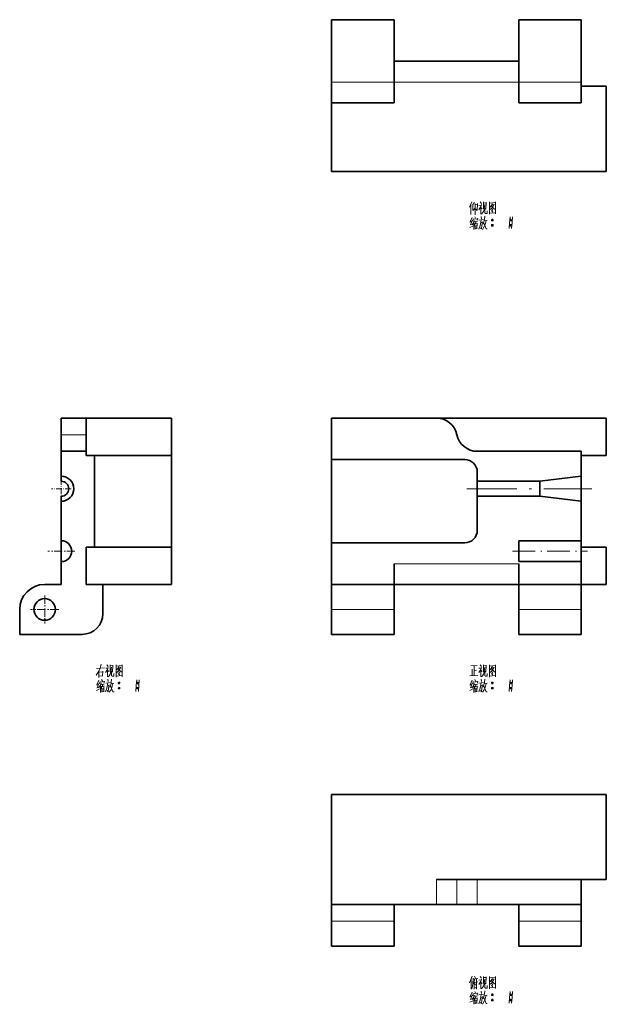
# Model space of a CAD drawing. Extents: x 102 to 469, y 34 to 291.
# Tile 1 of 2: x 102 to 243, y 34 to 270. Entities that reach past the tile are written whole.
import ezdxf

# ---------------------------------------------------------------- set-up
doc = ezdxf.new("R2010")
doc.units = 0
doc.linetypes.add('DASHDOT', pattern=[18.5, 12, -3, 0.5, -3])

msp = doc.modelspace()

# ---------------------------------------------------------------- linework, layer by layer
at = {"color": 7, "lineweight": 35, "ltscale": 0.375}
for p, q in [((177, 270.24), (192, 270.24)), ((177, 255.24), (177, 270.24)), ((192, 255.24), (192, 270.24)), ((222, 270.24), (237, 270.24)), ((222, 255.24), (222, 270.24)), ((237, 255.24), (237, 270.24)), ((177, 250.24), (192, 250.24)), ((222, 250.24), (237, 250.24)), ((227, 159.3), (212, 159.3)), ((227, 155.7), (212, 155.7)), ((237, 145), (222, 145)), ((237, 140), (222, 140)), ((192, 134.5), (177, 134.5)), ((237, 134.5), (222, 134.5)), ((117.06, 122.5), (102.06, 122.5)), ((177, 122.5), (192, 122.5)), ((222, 122.5), (237, 122.5)), ((192, 47.56), (177, 47.56)), ((237, 47.56), (222, 47.56))]:
    msp.add_line(p, q, dxfattribs=at)
at = {"color": 7, "lineweight": 35}
for p, q in [((192, 260.24), (222, 260.24)), ((243, 254.24), (243, 233.74)), ((243, 233.74), (177, 233.74)), ((118.06, 174.5), (138.56, 174.5)), ((177, 174.5), (202.2, 174.5)), ((202.2, 174.5), (243, 174.5)), ((237, 166.5), (212, 166.5)), ((118.06, 165.5), (138.56, 165.5)), ((120.06, 165.5), (120.06, 143.5)), ((138.56, 143.5), (138.56, 165.5)), ((177, 144.5), (177, 164.5)), ((177, 164.5), (209, 164.5)), ((209, 144.5), (177, 144.5)), ((118.06, 143.5), (138.56, 143.5)), ((118.06, 134.5), (138.56, 134.5)), ((192, 134.5), (222, 134.5)), ((177, 84.06), (243, 84.06)), ((177, 57.56), (177, 84.06)), ((243, 63.56), (243, 84.06)), ((202.2, 63.56), (243, 63.56)), ((177, 57.56), (202.2, 57.56)), ((237, 57.56), (212, 57.56))]:
    msp.add_line(p, q, dxfattribs=at)
at = {"color": 7, "lineweight": 13, "ltscale": 0.375}
for p, q in [((177, 255.24), (192, 255.24)), ((222, 255.24), (237, 255.24)), ((192, 128.5), (177, 128.5)), ((237, 128.5), (222, 128.5)), ((192, 53.56), (177, 53.56)), ((237, 53.56), (222, 53.56))]:
    msp.add_line(p, q, dxfattribs=at)
at = {"color": 7, "lineweight": 35, "ltscale": 0.125}
for p, q in [((177, 250.24), (177, 255.24)), ((192, 250.24), (192, 255.24)), ((222, 255.24), (222, 250.24)), ((237, 250.24), (237, 255.24)), ((112.06, 145), (112.06, 140)), ((222, 145), (222, 140)), ((237, 140), (237, 145)), ((192, 139.5), (192, 134.5)), ((222, 139.5), (222, 134.5))]:
    msp.add_line(p, q, dxfattribs=at)
at = {"color": 7, "lineweight": 13}
for p, q in [((192, 255.24), (222, 255.24)), ((192, 139.5), (222, 139.5))]:
    msp.add_line(p, q, dxfattribs=at)
at = {"color": 7, "lineweight": 35, "ltscale": 0.15}
for p, q in [((243, 254.24), (237, 254.24)), ((112.06, 174.5), (118.06, 174.5)), ((118.06, 166.5), (112.06, 166.5)), ((112.06, 160.5), (112.06, 166.5)), ((237, 160.5), (237, 166.5)), ((237, 165.5), (243, 165.5)), ((243, 143.5), (237, 143.5)), ((177, 128.5), (177, 134.5)), ((192, 128.5), (192, 134.5)), ((222, 134.5), (222, 128.5)), ((237, 128.5), (237, 134.5)), ((243, 134.5), (237, 134.5)), ((102.06, 122.5), (102.06, 128.5)), ((177, 122.5), (177, 128.5)), ((192, 122.5), (192, 128.5)), ((222, 122.5), (222, 128.5)), ((237, 122.5), (237, 128.5)), ((237, 63.56), (237, 57.56)), ((177, 47.56), (177, 53.56)), ((192, 47.56), (192, 53.56)), ((222, 53.56), (222, 47.56)), ((237, 47.56), (237, 53.56))]:
    msp.add_line(p, q, dxfattribs=at)
at = {"color": 7, "lineweight": 35, "ltscale": 0.4125}
msp.add_line((177, 250.24), (177, 233.74), dxfattribs=at)
at = {"color": 7, "lineweight": 35, "ltscale": 0.1}
for p, q in [((112.06, 174.5), (112.06, 170.5)), ((112.06, 170.5), (112.06, 166.5)), ((108.06, 134.5), (112.06, 134.5)), ((177, 53.56), (177, 57.56)), ((192, 57.56), (192, 53.56)), ((222, 57.56), (222, 53.56)), ((237, 53.56), (237, 57.56))]:
    msp.add_line(p, q, dxfattribs=at)
at = {"color": 7, "lineweight": 35, "ltscale": 0.225}
for p, q in [((118.06, 174.5), (118.06, 165.5)), ((138.56, 165.5), (138.56, 174.5)), ((243, 174.5), (243, 165.5)), ((118.06, 143.5), (118.06, 134.5)), ((138.56, 134.5), (138.56, 143.5)), ((243, 143.5), (243, 134.5))]:
    msp.add_line(p, q, dxfattribs=at)
at = {"color": 7, "lineweight": 35, "ltscale": 0.25}
for p, q in [((177, 174.5), (177, 164.5)), ((177, 144.5), (177, 134.5))]:
    msp.add_line(p, q, dxfattribs=at)
at = {"color": 7, "lineweight": 13, "ltscale": 0.15}
for p, q in [((112.06, 170.5), (118.06, 170.5)), ((202.2, 57.56), (202.2, 63.56)), ((207.1, 57.56), (207.1, 63.56)), ((212, 63.56), (212, 57.56))]:
    msp.add_line(p, q, dxfattribs=at)
at = {"color": 7, "lineweight": 35, "ltscale": 0.055}
msp.add_line((212, 161.5), (212, 159.3), dxfattribs=at)
at = {"color": 7, "lineweight": 35, "ltscale": 0.030001}
msp.add_line((112.06, 159.3), (112.06, 160.5), dxfattribs=at)
at = {"color": 7, "linetype": 'DASHDOT', "lineweight": 13, "ltscale": 0.117}
for p, q in [((112.06, 159.84), (112.06, 155.16)), ((114.4, 157.5), (109.72, 157.5))]:
    msp.add_line(p, q, dxfattribs=at)
at = {"color": 7, "lineweight": 35, "ltscale": 0.09}
for p, q in [((212, 155.7), (212, 159.3)), ((227, 159.3), (227, 155.7))]:
    msp.add_line(p, q, dxfattribs=at)
at = {"color": 7, "lineweight": 35, "ltscale": 0.251794}
for p, q in [((227, 159.3), (237, 160.5)), ((227, 155.7), (237, 154.5))]:
    msp.add_line(p, q, dxfattribs=at)
at = {"color": 7, "lineweight": 35, "ltscale": 0.149999}
msp.add_line((237, 154.5), (237, 160.5), dxfattribs=at)
at = {"color": 7, "linetype": 'DASHDOT', "lineweight": 13}
msp.add_line((209.5, 157.5), (239.5, 157.5), dxfattribs=at)
at = {"color": 7, "lineweight": 35, "ltscale": 0.030006}
msp.add_line((112.06, 155.7), (112.06, 154.5), dxfattribs=at)
at = {"color": 7, "lineweight": 35, "ltscale": 0.2375}
for p, q in [((112.06, 145), (112.06, 154.5)), ((237, 145), (237, 154.5))]:
    msp.add_line(p, q, dxfattribs=at)
at = {"color": 7, "lineweight": 35, "ltscale": 0.205}
msp.add_line((212, 155.7), (212, 147.5), dxfattribs=at)
at = {"color": 7, "linetype": 'DASHDOT', "lineweight": 13, "ltscale": 0.1625}
for p, q in [((112.06, 145.75), (112.06, 139.25)), ((115.31, 142.5), (108.81, 142.5))]:
    msp.add_line(p, q, dxfattribs=at)
at = {"color": 7, "linetype": 'DASHDOT', "lineweight": 13, "ltscale": 0.45}
msp.add_line((220.5, 142.5), (238.5, 142.5), dxfattribs=at)
at = {"color": 7, "lineweight": 35, "ltscale": 0.1375}
for p, q in [((112.06, 134.5), (112.06, 140)), ((237, 134.5), (237, 140))]:
    msp.add_line(p, q, dxfattribs=at)
at = {"color": 7, "lineweight": 35, "ltscale": 0.175}
msp.add_line((122.06, 134.5), (122.06, 127.5), dxfattribs=at)
at = {"color": 7, "linetype": 'DASHDOT', "lineweight": 13, "ltscale": 0.169}
for p, q in [((108.06, 131.88), (108.06, 125.12)), ((111.44, 128.5), (104.68, 128.5))]:
    msp.add_line(p, q, dxfattribs=at)
at = {"color": 7, "lineweight": 35, "ltscale": 0.122474}
msp.add_line((202.2, 57.56), (207.1, 57.56), dxfattribs=at)
at = {"color": 7, "lineweight": 35, "ltscale": 0.122475}
msp.add_line((207.1, 57.56), (212, 57.56), dxfattribs=at)
at = {"color": 7, "lineweight": 13}
for points in [[(210.7, 226.5), (210.1, 225.2)], [(210.49, 223.45), (210.49, 224.68), (210.49, 225.94)], [(210.91, 225.8), (211.33, 226.32)], [(210.91, 225.94), (210.91, 224.36)], [(210.91, 224.36), (211.43, 224.89)], [(211.47, 225.97), (211.47, 224.68), (211.47, 223.35)], [(211.47, 225.76), (211.99, 225.83)], [(211.96, 224.36), (212.07, 226.08)], [(213.04, 225.8), (212.87, 225.31), (212.38, 224.57)], [(212.41, 225.59), (212.98, 225.66)], [(212.7, 226.46), (212.98, 226.04)], [(212.87, 225.31), (212.87, 223.52)], [(212.87, 225.13), (213.18, 224.82)], [(213.46, 226.43), (213.46, 224.75)], [(214.13, 226.25), (213.46, 226.18)], [(213.78, 225.83), (213.68, 224.78)], [(213.82, 223.8), (213.82, 224.89)], [(214.06, 224.68), (214.13, 226.36)], [(214.9, 226.46), (214.9, 224.99), (214.9, 223.49)], [(214.9, 226.43), (214.9, 225.03), (214.9, 223.63)], [(216.37, 226.29), (214.9, 226.15)], [(214.97, 224.54), (215.46, 224.96)], [(215.67, 226.01), (215.11, 225.2)], [(215.43, 225.45), (216.12, 224.71)], [(215.46, 225.66), (215.91, 225.73)], [(215.46, 224.96), (215.67, 225.24)], [(215.67, 225.24), (216.02, 225.87)], [(216.34, 223.66), (216.34, 225.03), (216.37, 226.43)], [(210.74, 222.72), (210.28, 221.63)], [(211.43, 222.89), (211.61, 222.51)], [(211.96, 224.36), (211.68, 224.71)], [(212.13, 222.51), (211.99, 222.05)], [(212.9, 222.96), (213.01, 222.4)], [(212.98, 223.52), (213.26, 223.8)], [(213.26, 223.8), (213.5, 224.15)], [(213.68, 224.78), (213.5, 224.15)], [(213.82, 223), (213.74, 222.26)], [(213.96, 223.7), (213.82, 223.8)], [(214.38, 223.7), (213.96, 223.7)], [(214.38, 224.33), (214.38, 223.7)], [(214.9, 223.73), (216.26, 223.84)], [(215.43, 224.36), (215.77, 223.98)], [(215.53, 224.75), (215.77, 224.47)], [(216.12, 224.71), (216.3, 224.75)], [(216.34, 223.56), (216.34, 223.66), (216.26, 223.84)], [(219.87, 222.82), (219.76, 221.42), (219.66, 220.02)], [(220.46, 222.82), (220.36, 221.42), (220.26, 220.02)], [(210.21, 220.27), (210.91, 220.65)], [(210.66, 221.7), (210.24, 221.56)], [(210.32, 220.93), (210.84, 221.11)], [(210.8, 221.95), (210.35, 220.93)], [(211.12, 221.42), (210.8, 220.93)], [(211.05, 222.4), (210.95, 221.84)], [(211.05, 222.26), (212.1, 222.4)], [(211.29, 221.98), (211.12, 221.42)], [(211.15, 221.49), (211.15, 219.78)], [(211.37, 221.7), (212.07, 221.81)], [(211.43, 221.28), (211.47, 219.88)], [(211.43, 221.18), (211.96, 221.25)], [(211.47, 220.62), (211.85, 220.69)], [(211.93, 220.13), (211.51, 220.06)], [(211.68, 221.74), (211.61, 221.18)], [(211.99, 221.35), (211.93, 219.95)], [(212.9, 222.12), (212.8, 221.21), (212.7, 220.79), (212.38, 219.92)], [(212.41, 222.05), (213.46, 222.19)], [(213.22, 221.63), (213.12, 220.79), (212.98, 219.95), (212.76, 220.23)], [(212.84, 221.46), (213.22, 221.53)], [(213.6, 220.37), (213.22, 219.85)], [(213.6, 221.63), (213.43, 221.07)], [(213.54, 221.39), (214.1, 219.95)], [(213.74, 222.26), (213.6, 221.63)], [(213.88, 221), (213.6, 220.37)], [(213.68, 221.88), (214.38, 222.02)], [(214.1, 221.95), (213.88, 221)], [(215.43, 222.09), (215.81, 222.09)], [(215.43, 220.83), (215.81, 220.83)], [(215.46, 222.19), (215.77, 222.19)], [(215.46, 221.95), (215.77, 221.95)], [(215.46, 220.93), (215.77, 220.93)], [(215.46, 220.69), (215.77, 220.69)], [(219.87, 222.09), (220.26, 222.09)], [(219.87, 220.83), (220.26, 220.83)], [(219.9, 222.19), (220.22, 222.19)], [(219.9, 221.95), (220.22, 221.95)], [(219.9, 220.93), (220.22, 220.93)], [(219.9, 220.69), (220.22, 220.69)], [(214.1, 219.95), (214.41, 219.95)], [(120.45, 112.74), (121.04, 113.68)], [(120.49, 114.28), (122.44, 114.49)], [(121.04, 113.68), (121.36, 114.35)], [(121.11, 113.75), (121.11, 112.18)], [(121.64, 115.32), (121.36, 114.35)], [(122.06, 113.64), (121.95, 112.56)], [(123.35, 114.56), (123.18, 114.07), (122.69, 113.33)], [(122.72, 114.35), (123.28, 114.42)], [(123, 115.22), (123.28, 114.8)], [(123.18, 114.07), (123.18, 112.28)], [(123.18, 113.89), (123.49, 113.57)], [(123.77, 115.18), (123.77, 113.5)], [(124.44, 115.01), (123.77, 114.94)], [(124.09, 114.59), (123.99, 113.54)], [(124.12, 112.56), (124.12, 113.64)], [(124.37, 113.43), (124.44, 115.11)], [(125.21, 115.22), (125.21, 113.75), (125.21, 112.25)], [(125.21, 115.18), (125.21, 113.79), (125.21, 112.39)], [(126.68, 115.04), (125.21, 114.9)], [(125.28, 113.29), (125.77, 113.71)], [(125.98, 114.76), (125.42, 113.96)], [(125.74, 114.21), (126.43, 113.47)], [(125.77, 114.42), (126.22, 114.49)], [(125.77, 113.71), (125.98, 114)], [(125.98, 114), (126.33, 114.62)], [(126.64, 112.42), (126.64, 113.79), (126.68, 115.18)], [(210.46, 114.94), (211.96, 115.01)], [(210.74, 114.14), (210.74, 112.56)], [(211.23, 114.94), (211.23, 113.79), (211.23, 112.6)], [(211.23, 113.82), (211.85, 113.89)], [(213.04, 114.56), (212.87, 114.07), (212.38, 113.33)], [(212.41, 114.35), (212.98, 114.42)], [(212.7, 115.22), (212.98, 114.8)], [(212.87, 114.07), (212.87, 112.28)], [(212.87, 113.89), (213.18, 113.57)], [(213.46, 115.18), (213.46, 113.5)], [(214.13, 115.01), (213.46, 114.94)], [(213.78, 114.59), (213.68, 113.54)], [(213.82, 112.56), (213.82, 113.64)], [(214.06, 113.43), (214.13, 115.11)], [(214.9, 115.22), (214.9, 113.75), (214.9, 112.25)], [(214.9, 115.18), (214.9, 113.79), (214.9, 112.39)], [(216.37, 115.04), (214.9, 114.9)], [(214.97, 113.29), (215.46, 113.71)], [(215.67, 114.76), (215.11, 113.96)], [(215.43, 114.21), (216.12, 113.47)], [(215.46, 114.42), (215.91, 114.49)], [(215.46, 113.71), (215.67, 114)], [(215.67, 114), (216.02, 114.62)], [(216.34, 112.42), (216.34, 113.79), (216.37, 115.18)], [(121.04, 111.47), (120.59, 110.39)], [(121.11, 113.43), (122.02, 113.54)], [(122.02, 112.56), (121.11, 112.46)], [(121.74, 111.65), (121.92, 111.26)], [(122.44, 111.26), (122.31, 110.81)], [(123.21, 111.72), (123.32, 111.16)], [(123.28, 112.28), (123.56, 112.56)], [(123.56, 112.56), (123.81, 112.91)], [(123.99, 113.54), (123.81, 112.91)], [(124.12, 111.75), (124.06, 111.02)], [(124.26, 112.46), (124.12, 112.56)], [(124.68, 112.46), (124.26, 112.46)], [(124.68, 113.08), (124.68, 112.46)], [(125.21, 112.49), (126.57, 112.6)], [(125.74, 113.12), (126.08, 112.74)], [(125.84, 113.5), (126.08, 113.22)], [(126.43, 113.47), (126.61, 113.5)], [(126.64, 112.32), (126.64, 112.42), (126.57, 112.6)], [(130.18, 111.58), (130.07, 110.18), (129.97, 108.78)], [(130.77, 111.58), (130.67, 110.18), (130.57, 108.78)], [(210.18, 112.53), (212.13, 112.63)], [(210.74, 111.47), (210.28, 110.39)], [(211.43, 111.65), (211.61, 111.26)], [(212.13, 111.26), (211.99, 110.81)], [(212.9, 111.72), (213.01, 111.16)], [(212.98, 112.28), (213.26, 112.56)], [(213.26, 112.56), (213.5, 112.91)], [(213.68, 113.54), (213.5, 112.91)], [(213.82, 111.75), (213.74, 111.02)], [(213.96, 112.46), (213.82, 112.56)], [(214.38, 112.46), (213.96, 112.46)], [(214.38, 113.08), (214.38, 112.46)], [(214.9, 112.49), (216.26, 112.6)], [(215.43, 113.12), (215.77, 112.74)], [(215.53, 113.5), (215.77, 113.22)], [(216.12, 113.47), (216.3, 113.5)], [(216.34, 112.32), (216.34, 112.42), (216.26, 112.6)], [(219.87, 111.58), (219.76, 110.18), (219.66, 108.78)], [(220.46, 111.58), (220.36, 110.18), (220.26, 108.78)], [(120.52, 109.03), (121.22, 109.41)], [(120.97, 110.46), (120.56, 110.32)], [(120.62, 109.69), (121.15, 109.86)], [(121.11, 110.71), (120.66, 109.69)], [(121.43, 110.18), (121.11, 109.69)], [(121.36, 111.16), (121.25, 110.6)], [(121.36, 111.02), (122.41, 111.16)], [(121.6, 110.74), (121.43, 110.18)], [(121.46, 110.25), (121.46, 108.54)], [(121.67, 110.46), (122.38, 110.57)], [(121.74, 110.04), (121.78, 108.64)], [(121.74, 109.93), (122.27, 110)], [(121.78, 109.38), (122.17, 109.44)], [(122.24, 108.89), (121.81, 108.82)], [(121.99, 110.5), (121.92, 109.93)], [(122.31, 110.11), (122.24, 108.71)], [(123.21, 110.88), (123.11, 109.97), (123, 109.55), (122.69, 108.68)], [(122.72, 110.81), (123.77, 110.95)], [(123.53, 110.39), (123.42, 109.55), (123.28, 108.71), (123.07, 108.99)], [(123.14, 110.22), (123.53, 110.29)], [(123.92, 109.13), (123.53, 108.61)], [(123.92, 110.39), (123.74, 109.83)], [(123.85, 110.14), (124.4, 108.71)], [(124.06, 111.02), (123.92, 110.39)], [(124.19, 109.76), (123.92, 109.13)], [(123.99, 110.64), (124.68, 110.78)], [(124.4, 110.71), (124.19, 109.76)], [(125.74, 110.85), (126.12, 110.85)], [(125.74, 109.58), (126.12, 109.58)], [(125.77, 110.95), (126.08, 110.95)], [(125.77, 110.71), (126.08, 110.71)], [(125.77, 109.69), (126.08, 109.69)], [(125.77, 109.44), (126.08, 109.44)], [(130.18, 110.85), (130.57, 110.85)], [(130.18, 109.58), (130.57, 109.58)], [(130.21, 110.95), (130.53, 110.95)], [(130.21, 110.71), (130.53, 110.71)], [(130.21, 109.69), (130.53, 109.69)], [(130.21, 109.44), (130.53, 109.44)], [(210.21, 109.03), (210.91, 109.41)], [(210.66, 110.46), (210.24, 110.32)], [(210.32, 109.69), (210.84, 109.86)], [(210.8, 110.71), (210.35, 109.69)], [(211.12, 110.18), (210.8, 109.69)], [(211.05, 111.16), (210.95, 110.6)], [(211.05, 111.02), (212.1, 111.16)], [(211.29, 110.74), (211.12, 110.18)], [(211.15, 110.25), (211.15, 108.54)], [(211.37, 110.46), (212.07, 110.57)], [(211.43, 110.04), (211.47, 108.64)], [(211.43, 109.93), (211.96, 110)], [(211.47, 109.38), (211.85, 109.44)], [(211.93, 108.89), (211.51, 108.82)], [(211.68, 110.5), (211.61, 109.93)], [(211.99, 110.11), (211.93, 108.71)], [(212.9, 110.88), (212.8, 109.97), (212.7, 109.55), (212.38, 108.68)], [(212.41, 110.81), (213.46, 110.95)], [(213.22, 110.39), (213.12, 109.55), (212.98, 108.71), (212.76, 108.99)], [(212.84, 110.22), (213.22, 110.29)], [(213.6, 109.13), (213.22, 108.61)], [(213.6, 110.39), (213.43, 109.83)], [(213.54, 110.14), (214.1, 108.71)], [(213.74, 111.02), (213.6, 110.39)], [(213.88, 109.76), (213.6, 109.13)], [(213.68, 110.64), (214.38, 110.78)], [(214.1, 110.71), (213.88, 109.76)], [(215.43, 110.85), (215.81, 110.85)], [(215.43, 109.58), (215.81, 109.58)], [(215.46, 110.95), (215.77, 110.95)], [(215.46, 110.71), (215.77, 110.71)], [(215.46, 109.69), (215.77, 109.69)], [(215.46, 109.44), (215.77, 109.44)], [(219.87, 110.85), (220.26, 110.85)], [(219.87, 109.58), (220.26, 109.58)], [(219.9, 110.95), (220.22, 110.95)], [(219.9, 110.71), (220.22, 110.71)], [(219.9, 109.69), (220.22, 109.69)], [(219.9, 109.44), (220.22, 109.44)], [(124.4, 108.71), (124.72, 108.71)], [(214.1, 108.71), (214.41, 108.71)], [(210.8, 40.38), (210.1, 38.77)], [(211.37, 40.35), (211.57, 39.86)], [(212.7, 40.28), (212.98, 39.86)], [(213.46, 40.24), (213.46, 38.56)], [(214.9, 40.28), (214.9, 38.81), (214.9, 37.3)], [(214.9, 40.24), (214.9, 38.84), (214.9, 37.44)], [(216.34, 37.48), (216.34, 38.84), (216.37, 40.24)], [(210.56, 39.72), (210.56, 38.49), (210.56, 37.23)], [(210.84, 37.97), (210.66, 37.34)], [(210.95, 38.6), (210.84, 37.97)], [(210.98, 39.89), (210.95, 38.6)], [(210.98, 39.65), (212.1, 39.82)], [(211.26, 39.02), (211.01, 38.56)], [(211.37, 39.54), (211.26, 39.02)], [(211.26, 39.02), (211.26, 37.27)], [(211.37, 38.84), (212.17, 38.98)], [(211.43, 38.6), (211.57, 38.18)], [(211.82, 39.65), (211.82, 38.46), (211.82, 37.23)], [(213.04, 39.61), (212.87, 39.12), (212.38, 38.39)], [(212.41, 39.4), (212.98, 39.47)], [(212.87, 39.12), (212.87, 37.34)], [(212.87, 38.95), (213.18, 38.63)], [(213.26, 37.62), (213.5, 37.97)], [(214.13, 40.07), (213.46, 40)], [(213.68, 38.6), (213.5, 37.97)], [(213.78, 39.65), (213.68, 38.6)], [(213.82, 37.62), (213.82, 38.7)], [(214.06, 38.49), (214.13, 40.17)], [(214.38, 38.14), (214.38, 37.51)], [(216.37, 40.1), (214.9, 39.96)], [(214.97, 38.35), (215.46, 38.77)], [(215.67, 39.82), (215.11, 39.02)], [(215.43, 39.26), (216.12, 38.53)], [(215.43, 38.18), (215.77, 37.79)], [(215.46, 39.47), (215.91, 39.54)], [(215.46, 38.77), (215.67, 39.05)], [(215.53, 38.56), (215.77, 38.28)], [(215.67, 39.05), (216.02, 39.68)], [(216.12, 38.53), (216.3, 38.56)], [(210.66, 35.52), (210.24, 35.38)], [(210.74, 36.53), (210.28, 35.45)], [(210.8, 35.76), (210.35, 34.75)], [(211.05, 36.22), (210.95, 35.66)], [(211.05, 36.08), (212.1, 36.22)], [(211.29, 35.8), (211.12, 35.24)], [(211.37, 35.52), (212.07, 35.62)], [(211.43, 36.71), (211.61, 36.32)], [(211.82, 37.23), (211.54, 37.69)], [(211.68, 35.55), (211.61, 34.99)], [(212.13, 36.32), (211.99, 35.87)], [(212.9, 35.94), (212.8, 35.03), (212.7, 34.61), (212.38, 33.73)], [(212.41, 35.87), (213.46, 36.01)], [(212.9, 36.78), (213.01, 36.22)], [(212.98, 37.34), (213.26, 37.62)], [(213.74, 36.08), (213.6, 35.45)], [(213.68, 35.69), (214.38, 35.83)], [(213.82, 36.81), (213.74, 36.08)], [(213.96, 37.51), (213.82, 37.62)], [(214.1, 35.76), (213.88, 34.82)], [(214.38, 37.51), (213.96, 37.51)], [(214.9, 37.55), (216.26, 37.65)], [(215.43, 35.9), (215.81, 35.9)], [(215.46, 36.01), (215.77, 36.01)], [(215.46, 35.76), (215.77, 35.76)], [(216.34, 37.37), (216.34, 37.48), (216.26, 37.65)], [(219.87, 36.64), (219.76, 35.24), (219.66, 33.84)], [(219.87, 35.9), (220.26, 35.9)], [(219.9, 36.01), (220.22, 36.01)], [(219.9, 35.76), (220.22, 35.76)], [(220.46, 36.64), (220.36, 35.24), (220.26, 33.84)], [(210.21, 34.08), (210.91, 34.47)], [(210.32, 34.75), (210.84, 34.92)], [(211.12, 35.24), (210.8, 34.75)], [(211.15, 35.31), (211.15, 33.59)], [(211.43, 35.1), (211.47, 33.7)], [(211.43, 34.99), (211.96, 35.06)], [(211.47, 34.43), (211.85, 34.5)], [(211.93, 33.94), (211.51, 33.87)], [(211.99, 35.17), (211.93, 33.77)], [(213.22, 35.45), (213.12, 34.61), (212.98, 33.77), (212.76, 34.05)], [(212.84, 35.27), (213.22, 35.34)], [(213.6, 34.19), (213.22, 33.66)], [(213.6, 35.45), (213.43, 34.89)], [(213.54, 35.2), (214.1, 33.77)], [(213.88, 34.82), (213.6, 34.19)], [(214.1, 33.77), (214.41, 33.77)], [(215.43, 34.64), (215.81, 34.64)], [(215.46, 34.75), (215.77, 34.75)], [(215.46, 34.5), (215.77, 34.5)], [(219.87, 34.64), (220.26, 34.64)], [(219.9, 34.75), (220.22, 34.75)], [(219.9, 34.5), (220.22, 34.5)]]:
    msp.add_lwpolyline(points, dxfattribs=at)
for points in [[(215.53, 221.88), (215.71, 221.88), (215.81, 221.98), (215.81, 222.16), (215.71, 222.26), (215.53, 222.26), (215.43, 222.16), (215.43, 221.98)], [(215.53, 220.62), (215.71, 220.62), (215.81, 220.72), (215.81, 220.9), (215.71, 221), (215.53, 221), (215.43, 220.9), (215.43, 220.72)], [(219.98, 221.88), (220.15, 221.88), (220.26, 221.98), (220.26, 222.16), (220.15, 222.26), (219.98, 222.26), (219.87, 222.16), (219.87, 221.98)], [(219.98, 220.62), (220.15, 220.62), (220.26, 220.72), (220.26, 220.9), (220.15, 221), (219.98, 221), (219.87, 220.9), (219.87, 220.72)], [(125.84, 110.64), (126.01, 110.64), (126.12, 110.74), (126.12, 110.92), (126.01, 111.02), (125.84, 111.02), (125.74, 110.92), (125.74, 110.74)], [(125.84, 109.38), (126.01, 109.38), (126.12, 109.48), (126.12, 109.65), (126.01, 109.76), (125.84, 109.76), (125.74, 109.65), (125.74, 109.48)], [(130.29, 110.64), (130.46, 110.64), (130.57, 110.74), (130.57, 110.92), (130.46, 111.02), (130.29, 111.02), (130.18, 110.92), (130.18, 110.74)], [(130.29, 109.38), (130.46, 109.38), (130.57, 109.48), (130.57, 109.65), (130.46, 109.76), (130.29, 109.76), (130.18, 109.65), (130.18, 109.48)], [(215.53, 110.64), (215.71, 110.64), (215.81, 110.74), (215.81, 110.92), (215.71, 111.02), (215.53, 111.02), (215.43, 110.92), (215.43, 110.74)], [(215.53, 109.38), (215.71, 109.38), (215.81, 109.48), (215.81, 109.65), (215.71, 109.76), (215.53, 109.76), (215.43, 109.65), (215.43, 109.48)], [(219.98, 110.64), (220.15, 110.64), (220.26, 110.74), (220.26, 110.92), (220.15, 111.02), (219.98, 111.02), (219.87, 110.92), (219.87, 110.74)], [(219.98, 109.38), (220.15, 109.38), (220.26, 109.48), (220.26, 109.65), (220.15, 109.76), (219.98, 109.76), (219.87, 109.65), (219.87, 109.48)], [(215.53, 35.69), (215.71, 35.69), (215.81, 35.8), (215.81, 35.97), (215.71, 36.08), (215.53, 36.08), (215.43, 35.97), (215.43, 35.8)], [(219.98, 35.69), (220.15, 35.69), (220.26, 35.8), (220.26, 35.97), (220.15, 36.08), (219.98, 36.08), (219.87, 35.97), (219.87, 35.8)], [(215.53, 34.43), (215.71, 34.43), (215.81, 34.54), (215.81, 34.71), (215.71, 34.82), (215.53, 34.82), (215.43, 34.71), (215.43, 34.54)], [(219.98, 34.43), (220.15, 34.43), (220.26, 34.54), (220.26, 34.71), (220.15, 34.82), (219.98, 34.82), (219.87, 34.71), (219.87, 34.54)]]:
    msp.add_lwpolyline(points, close=True, dxfattribs=at)
at = {"color": 7, "lineweight": 35}
msp.add_circle((108.06, 128.5), 2.6, dxfattribs=at)
for centre, radius, start, end in [((202.2, 169.5), 5, 11.537, 90), ((212, 171.5), 5, 191.537, 270), ((209, 161.5), 3, 360, 90), ((112.06, 157.5), 3, 270.0015, 89.9985), ((112.06, 157.5), 1.8, 270, 90), ((209, 147.5), 3, 270, 360), ((112.06, 142.5), 2.5, 270, 90), ((108.06, 128.5), 6, 90, 180), ((117.06, 127.5), 5, 270, 360)]:
    msp.add_arc(centre, radius, start, end, dxfattribs=at)

doc.saveas('drawing.dxf')
